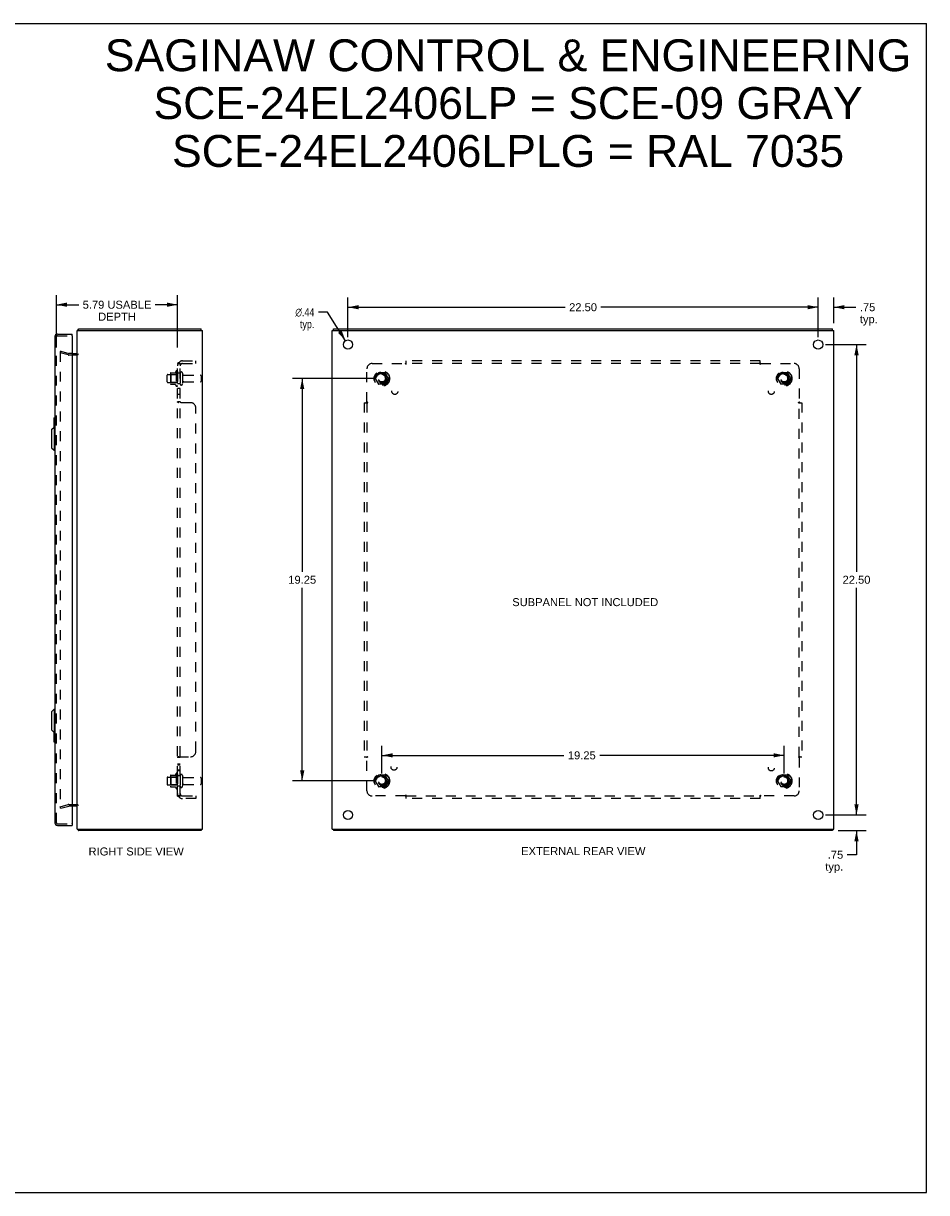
# Model space of a CAD drawing. Header units: inches. Extents: x 0 to 86.4, y 0 to 55.9.
# Tile 4 of 4: x 43.2 to 86.4, y 0 to 55.9. Entities that reach past the tile are written whole.
import ezdxf

# ---------------------------------------------------------------- set-up
doc = ezdxf.new("R2010")
doc.units = ezdxf.units.IN
doc.header["$LTSCALE"] = 4.754237
doc.header["$MEASUREMENT"] = 0
doc.linetypes.add('HIDDEN', pattern=[0.2, 0.1, -0.1])
doc.layers.get('0').update_dxf_attribs({"linetype": 'CONTINUOUS'})
for name, color, linetype in [('DEFAULT_2', 8, 'HIDDEN'), ('DIMENSIONS', 7, 'CONTINUOUS'), ('DOOR_ASSEMBLY', 7, 'CONTINUOUS'), ('SUBPANEL', 7, 'CONTINUOUS')]:
    doc.layers.add(name, color=color, linetype=linetype)
doc.styles.get("Standard").update_dxf_attribs({"font": 'arial.ttf'})
doc.styles.add('TEXTSTYLE_1', font='gdt', dxfattribs={"width": 0.8})
doc.dimstyles.new('DIMSTYLE_1', dxfattribs={"dimtxt": 0.381356, "dimasz": 0.508475, "dimexe": 0.09, "dimexo": 0.07, "dimgap": 0.0375, "dimtad": 0, "dimtih": 1, "dimtoh": 1, "dimzin": 4, "dimdsep": 46, "dimtxsty": 'Standard', "dimblk": '_FILLED', "dimblk1": '_FILLED', "dimblk2": '_FILLED', "dimcen": 0.09, "dimadec": 3, "dimazin": 1, "dimtfac": 1, "dimtdec": 3, "dimtofl": 0, "dimtmove": 0, "dimatfit": 3, "dimldrblk": '_FILLED', "dimfxl": 0, "dimtolj": 1, "dimtzin": 4, "dimarcsym": 0})
doc.dimstyles.new('DIMSTYLE_2', dxfattribs={"dimtxt": 0.381356, "dimasz": 0.508475, "dimexe": 0.09, "dimexo": 0.07, "dimgap": 0.09, "dimtad": 0, "dimtih": 1, "dimtoh": 1, "dimzin": 4, "dimdsep": 46, "dimtxsty": 'Standard', "dimblk": '_FILLED', "dimblk1": '_FILLED', "dimblk2": '_FILLED', "dimcen": 0.09, "dimadec": 3, "dimazin": 1, "dimtfac": 1, "dimtdec": 3, "dimtofl": 0, "dimtmove": 0, "dimatfit": 1, "dimldrblk": '_FILLED', "dimfxl": 0, "dimtolj": 1, "dimtzin": 4, "dimarcsym": 0})

# ---------------------------------------------------------------- blocks, each defined once
blk = doc.blocks.new('_FILLED')
at = {"color": 0, "linetype": 'ByBlock'}
blk.add_solid([(0, 0), (-1, 0.2), (-1, -0.2)], dxfattribs=at)
blk = doc.blocks.new('*D6')
at = {"layer": 'DIMENSIONS', "color": 2, "linetype": 'Continuous'}
for p, q in [((44.805, 40.424), (44.805, 42.932)), ((50.598, 40.424), (50.598, 42.932)), ((44.805, 42.475), (45.87, 42.475)), ((50.598, 42.475), (49.533, 42.475))]:
    blk.add_line(p, q, dxfattribs=at)
at = {"layer": 'DIMENSIONS', "color": 2, "linetype": 'Continuous', "xscale": 0.5084745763, "yscale": 0.5084745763, "zscale": 0.5084745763, "rotation": 180}
blk.add_blockref('_FILLED', (44.805, 42.475), dxfattribs=at)
at = {"layer": 'DIMENSIONS', "color": 2, "linetype": 'Continuous', "xscale": 0.5084745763, "yscale": 0.5084745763, "zscale": 0.5084745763}
blk.add_blockref('_FILLED', (50.598, 42.475), dxfattribs=at)
at = {"layer": 'DIMENSIONS', "color": 2, "linetype": 'Continuous', "insert": (47.701, 42.665), "char_height": 0.38136, "width": 3.28193, "attachment_point": 2, "line_spacing_factor": 0.9}
blk.add_mtext('5.79 USABLE\\PDEPTH', dxfattribs=at)
blk = doc.blocks.new('*D7')
at = {"layer": 'DIMENSIONS', "color": 2, "linetype": 'Continuous'}
for p, q in [((81.251, 40.924), (81.251, 42.812)), ((82.001, 41.599), (82.001, 42.812)), ((81.251, 42.354), (80.234, 42.354)), ((82.001, 42.354), (83.054, 42.354))]:
    blk.add_line(p, q, dxfattribs=at)
at = {"layer": 'DIMENSIONS', "color": 2, "linetype": 'Continuous', "xscale": 0.5084745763, "yscale": 0.5084745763, "zscale": 0.5084745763}
blk.add_blockref('_FILLED', (81.251, 42.354), dxfattribs=at)
at = {"layer": 'DIMENSIONS', "color": 2, "linetype": 'Continuous', "xscale": 0.5084745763, "yscale": 0.5084745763, "zscale": 0.5084745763, "rotation": 180}
blk.add_blockref('_FILLED', (82.001, 42.354), dxfattribs=at)
at = {"layer": 'DIMENSIONS', "color": 2, "linetype": 'Continuous', "insert": (83.245, 42.545), "char_height": 0.3814, "width": 0.8577, "attachment_point": 1, "line_spacing_factor": 0.9}
blk.add_mtext('.75\\Ptyp.', dxfattribs=at)
blk = doc.blocks.new('*D8')
at = {"layer": 'DIMENSIONS', "color": 2, "linetype": 'Continuous'}
for p, q in [((83.086, 18.068), (83.086, 19.085)), ((81.607, 18.068), (83.544, 18.068)), ((82.214, 17.318), (83.544, 17.318)), ((83.086, 17.318), (83.086, 16.163)), ((83.086, 16.163), (82.641, 16.163))]:
    blk.add_line(p, q, dxfattribs=at)
at = {"layer": 'DIMENSIONS', "color": 2, "linetype": 'Continuous', "xscale": 0.5084745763, "yscale": 0.5084745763, "zscale": 0.5084745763}
for p, rotation in [((83.086, 18.068), 270), ((83.086, 17.318), 90)]:
    blk.add_blockref('_FILLED', p, dxfattribs=dict(at, rotation=rotation))
at = {"layer": 'DIMENSIONS', "color": 2, "linetype": 'Continuous', "insert": (82.451, 16.354), "char_height": 0.3814, "width": 0.8577, "attachment_point": 3, "line_spacing_factor": 0.9}
blk.add_mtext('.75\\Ptyp.', dxfattribs=at)
blk = doc.blocks.new('*D9')
at = {"layer": 'DIMENSIONS', "color": 2, "linetype": 'Continuous'}
for p, q in [((58.751, 40.924), (58.751, 42.812)), ((81.251, 40.924), (81.251, 42.812)), ((58.751, 42.354), (69.144, 42.354)), ((81.251, 42.354), (70.858, 42.354))]:
    blk.add_line(p, q, dxfattribs=at)
at = {"layer": 'DIMENSIONS', "color": 2, "linetype": 'Continuous', "xscale": 0.5084745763, "yscale": 0.5084745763, "zscale": 0.5084745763, "rotation": 180}
blk.add_blockref('_FILLED', (58.751, 42.354), dxfattribs=at)
at = {"layer": 'DIMENSIONS', "color": 2, "linetype": 'Continuous', "xscale": 0.5084745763, "yscale": 0.5084745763, "zscale": 0.5084745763}
blk.add_blockref('_FILLED', (81.251, 42.354), dxfattribs=at)
at = {"layer": 'DIMENSIONS', "color": 2, "linetype": 'Continuous', "insert": (70.001, 42.545), "char_height": 0.3814, "width": 1.33262, "attachment_point": 2, "line_spacing_factor": 0.9}
blk.add_mtext('22.50', dxfattribs=at)
blk = doc.blocks.new('*D10')
at = {"layer": 'DIMENSIONS', "color": 2, "linetype": 'Continuous'}
for p, q in [((81.607, 40.568), (83.544, 40.568)), ((83.086, 40.568), (83.086, 29.7)), ((83.086, 18.068), (83.086, 28.937)), ((81.607, 18.068), (83.544, 18.068))]:
    blk.add_line(p, q, dxfattribs=at)
at = {"layer": 'DIMENSIONS', "color": 2, "linetype": 'Continuous', "xscale": 0.5084745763, "yscale": 0.5084745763, "zscale": 0.5084745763}
for p, rotation in [((83.086, 40.568), 90), ((83.086, 18.068), 270)]:
    blk.add_blockref('_FILLED', p, dxfattribs=dict(at, rotation=rotation))
at = {"layer": 'DIMENSIONS', "color": 2, "linetype": 'Continuous', "insert": (83.086, 29.509), "char_height": 0.3814, "width": 1.33262, "attachment_point": 2, "line_spacing_factor": 0.9}
blk.add_mtext('22.50', dxfattribs=at)
blk = doc.blocks.new('*D11')
at = {"layer": 'DIMENSIONS', "color": 2, "linetype": 'Continuous'}
for p, q in [((57.779, 42.115), (57.334, 42.115)), ((58.635, 40.754), (57.779, 42.115))]:
    blk.add_line(p, q, dxfattribs=at)
at = {"layer": 'DIMENSIONS', "color": 2, "linetype": 'Continuous', "xscale": 0.5084745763, "yscale": 0.5084745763, "zscale": 0.5084745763, "rotation": 302.1633462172}
blk.add_blockref('_FILLED', (58.635, 40.754), dxfattribs=at)
at = {"layer": 'DIMENSIONS', "color": 2, "linetype": 'Continuous', "insert": (57.143, 42.306), "char_height": 0.38136, "width": 1.2485, "attachment_point": 3, "line_spacing_factor": 0.9, "style": 'TEXTSTYLE_1'}
blk.add_mtext('{\\fgdt;n}\\fArial;.44\\Ptyp.', dxfattribs=at)
blk = doc.blocks.new('*D12')
at = {"layer": 'DIMENSIONS', "color": 2, "linetype": 'Continuous'}
for p, q in [((60.02, 38.943), (56.105, 38.943)), ((56.563, 38.943), (56.563, 29.7)), ((56.563, 19.693), (56.563, 28.937)), ((60.02, 19.693), (56.105, 19.693))]:
    blk.add_line(p, q, dxfattribs=at)
at = {"layer": 'DIMENSIONS', "color": 2, "linetype": 'Continuous', "xscale": 0.5084745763, "yscale": 0.5084745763, "zscale": 0.5084745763}
for p, rotation in [((56.563, 38.943), 90), ((56.563, 19.693), 270)]:
    blk.add_blockref('_FILLED', p, dxfattribs=dict(at, rotation=rotation))
at = {"layer": 'DIMENSIONS', "color": 2, "linetype": 'Continuous', "insert": (56.563, 29.509), "char_height": 0.3814, "width": 1.33262, "attachment_point": 2, "line_spacing_factor": 0.9}
blk.add_mtext('19.25', dxfattribs=at)
blk = doc.blocks.new('*D13')
at = {"layer": 'DIMENSIONS', "color": 2, "linetype": 'Continuous'}
for p, q in [((60.376, 20.049), (60.376, 21.375)), ((79.626, 20.049), (79.626, 21.375)), ((60.376, 20.917), (69.084, 20.917)), ((79.626, 20.917), (70.798, 20.917))]:
    blk.add_line(p, q, dxfattribs=at)
at = {"layer": 'DIMENSIONS', "color": 2, "linetype": 'Continuous', "xscale": 0.5084745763, "yscale": 0.5084745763, "zscale": 0.5084745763, "rotation": 180}
blk.add_blockref('_FILLED', (60.376, 20.917), dxfattribs=at)
at = {"layer": 'DIMENSIONS', "color": 2, "linetype": 'Continuous', "xscale": 0.5084745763, "yscale": 0.5084745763, "zscale": 0.5084745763}
blk.add_blockref('_FILLED', (79.626, 20.917), dxfattribs=at)
at = {"layer": 'DIMENSIONS', "color": 2, "linetype": 'Continuous', "insert": (69.941, 21.108), "char_height": 0.3814, "width": 1.33262, "attachment_point": 2, "line_spacing_factor": 0.9}
blk.add_mtext('19.25', dxfattribs=at)

msp = doc.modelspace()

# ---------------------------------------------------------------- linework, layer by layer
at = {"color": 7, "linetype": 'Continuous'}
for p, q in [((0, 55.932), (86.441, 55.932)), ((86.441, 0), (86.441, 55.932)), ((45.861, 41.243), (45.861, 41.318)), ((51.735, 41.243), (51.735, 41.318)), ((58.064, 41.243), (58.064, 41.318)), ((81.938, 41.243), (81.938, 41.318)), ((51.735, 17.393), (51.735, 17.318)), ((58.064, 17.393), (58.064, 17.318)), ((81.938, 17.393), (81.938, 17.318)), ((0, 0), (86.441, 0))]:
    msp.add_line(p, q, dxfattribs=at)
at = {"color": 3, "linetype": 'Continuous'}
for p, q in [((45.798, 17.393), (45.798, 41.243)), ((45.798, 41.243), (51.798, 41.243)), ((45.861, 41.318), (51.735, 41.318)), ((51.798, 17.393), (51.798, 41.243)), ((58.001, 17.393), (58.001, 41.243)), ((58.001, 41.243), (82.001, 41.243)), ((58.064, 41.318), (81.938, 41.318)), ((82.001, 17.393), (82.001, 41.243)), ((45.555, 40.143), (45.756, 40.143)), ((45.756, 18.493), (45.555, 18.493)), ((45.798, 17.393), (51.798, 17.393)), ((58.001, 17.393), (82.001, 17.393)), ((51.735, 17.318), (45.861, 17.318)), ((81.938, 17.318), (58.064, 17.318))]:
    msp.add_line(p, q, dxfattribs=at)
for points in [[(45.836, 41.288), (45.837, 41.289), (45.838, 41.291), (45.84, 41.292), (45.841, 41.294), (45.842, 41.296), (45.843, 41.298), (45.845, 41.3)], [(45.845, 41.3), (45.847, 41.305), (45.848, 41.307), (45.849, 41.309), (45.85, 41.31), (45.851, 41.312), (45.852, 41.313), (45.854, 41.315), (45.855, 41.316), (45.856, 41.317), (45.857, 41.318), (45.858, 41.318), (45.859, 41.318), (45.86, 41.318), (45.861, 41.318)], [(45.836, 17.349), (45.837, 17.348), (45.838, 17.346), (45.84, 17.345), (45.841, 17.343), (45.842, 17.341), (45.843, 17.339), (45.845, 17.337), (45.847, 17.332)], [(45.847, 17.332), (45.848, 17.33), (45.849, 17.328), (45.85, 17.327), (45.851, 17.325), (45.852, 17.324), (45.854, 17.322), (45.855, 17.321), (45.856, 17.32), (45.857, 17.319), (45.858, 17.319), (45.859, 17.319), (45.86, 17.319), (45.861, 17.318)]]:
    msp.add_lwpolyline(points, dxfattribs=at)
for centre in [(58.751, 40.568), (81.251, 40.568), (58.751, 18.068), (81.251, 18.068)]:
    msp.add_circle(centre, 0.219, dxfattribs=at)
for centre, radius, start, end in [((45.915, 41.201), 0.117, 132.5569, 158.9598), ((45.756, 40.185), 0.042, 270, 360), ((45.756, 18.451), 0.042, 0, 90), ((45.915, 17.435), 0.117, 201.0402, 227.4431)]:
    msp.add_arc(centre, radius, start, end, dxfattribs=at)
at = {"layer": 'DEFAULT_2', "color": 8, "linetype": 'HIDDEN'}
for p, q in [((45.005, 40.248), (44.985, 40.175)), ((44.985, 40.223), (44.985, 40.221)), ((44.985, 40.221), (44.985, 18.416)), ((45.371, 40.072), (44.985, 40.175)), ((45.005, 40.241), (45.004, 40.241)), ((45.005, 40.248), (45.391, 40.144)), ((45.555, 40.143), (45.397, 40.143)), ((45.756, 40.068), (45.397, 40.068)), ((50.262, 39.199), (50.262, 38.688)), ((50.272, 39.221), (50.5, 39.221)), ((50.528, 39.299), (50.528, 38.588)), ((50.598, 39.278), (50.598, 38.609)), ((50.723, 39.201), (50.723, 38.686)), ((50.833, 39.201), (50.833, 38.686)), ((60.213, 39.216), (60.059, 38.948)), ((60.531, 39.221), (60.222, 39.221)), ((60.694, 38.948), (60.539, 39.216)), ((79.463, 39.216), (79.309, 38.948)), ((79.781, 39.221), (79.472, 39.221)), ((79.944, 38.948), (79.789, 39.216)), ((50.098, 38.786), (50.098, 39.101)), ((50.128, 39.131), (50.723, 39.131)), ((50.128, 38.756), (50.723, 38.756)), ((50.282, 39.127), (50.262, 39.147)), ((50.282, 38.76), (50.262, 38.74)), ((50.272, 38.666), (50.5, 38.666)), ((50.282, 39.127), (50.282, 38.76)), ((50.578, 39.127), (50.282, 39.127)), ((50.578, 38.76), (50.282, 38.76)), ((50.578, 39.127), (50.598, 39.147)), ((50.578, 39.127), (50.578, 38.76)), ((50.578, 38.76), (50.598, 38.74)), ((50.895, 39.108), (51.693, 39.108)), ((50.895, 38.778), (51.693, 38.778)), ((51.723, 39.078), (51.723, 38.808)), ((60.059, 38.938), (60.213, 38.671)), ((60.531, 38.666), (60.222, 38.666)), ((60.539, 38.671), (60.694, 38.938)), ((79.309, 38.938), (79.463, 38.671)), ((79.781, 38.666), (79.472, 38.666)), ((79.789, 38.671), (79.944, 38.938)), ((50.098, 19.851), (50.098, 19.536)), ((50.128, 19.881), (50.723, 19.881)), ((50.262, 19.949), (50.262, 19.438)), ((50.282, 19.877), (50.262, 19.897)), ((50.272, 19.971), (50.5, 19.971)), ((50.578, 19.877), (50.282, 19.877)), ((50.282, 19.877), (50.282, 19.51)), ((50.528, 20.049), (50.528, 19.338)), ((50.578, 19.877), (50.598, 19.897)), ((50.578, 19.877), (50.578, 19.51)), ((50.598, 20.028), (50.598, 19.359)), ((50.723, 19.951), (50.723, 19.436)), ((50.833, 19.951), (50.833, 19.436)), ((50.895, 19.858), (51.693, 19.858)), ((51.723, 19.828), (51.723, 19.558)), ((60.213, 19.966), (60.059, 19.698)), ((60.059, 19.688), (60.213, 19.421)), ((60.531, 19.971), (60.222, 19.971)), ((60.694, 19.698), (60.539, 19.966)), ((60.539, 19.421), (60.694, 19.688)), ((79.463, 19.966), (79.309, 19.698)), ((79.309, 19.688), (79.463, 19.421)), ((79.781, 19.971), (79.472, 19.971)), ((79.944, 19.698), (79.789, 19.966)), ((79.789, 19.421), (79.944, 19.688)), ((50.128, 19.506), (50.723, 19.506)), ((50.282, 19.51), (50.262, 19.49)), ((50.272, 19.416), (50.5, 19.416)), ((50.578, 19.51), (50.282, 19.51)), ((50.578, 19.51), (50.598, 19.49)), ((50.895, 19.528), (51.693, 19.528)), ((60.531, 19.416), (60.222, 19.416)), ((79.781, 19.416), (79.472, 19.416)), ((44.985, 18.462), (45.371, 18.565)), ((45.005, 18.389), (44.985, 18.462)), ((45.005, 18.389), (45.391, 18.493)), ((45.397, 18.568), (45.756, 18.568)), ((45.555, 18.493), (45.397, 18.493))]:
    msp.add_line(p, q, dxfattribs=at)
for points in [[(45.004, 40.241), (45.002, 40.241), (45.001, 40.24), (44.999, 40.24), (44.997, 40.239), (44.996, 40.239), (44.994, 40.238), (44.993, 40.237), (44.991, 40.235), (44.99, 40.234), (44.989, 40.233), (44.988, 40.231), (44.987, 40.23), (44.987, 40.228), (44.986, 40.226), (44.986, 40.224), (44.985, 40.223)], [(45.009, 40.24), (45.008, 40.241), (45.006, 40.241), (45.005, 40.241)], [(44.985, 18.416), (44.985, 18.414), (44.986, 18.413), (44.986, 18.411), (44.987, 18.409), (44.987, 18.407), (44.988, 18.406)], [(45.005, 18.396), (45.004, 18.396), (45.002, 18.396), (45.001, 18.397), (44.999, 18.397), (44.997, 18.398), (44.996, 18.398), (44.994, 18.399), (44.993, 18.4), (44.991, 18.402), (44.99, 18.403), (44.989, 18.404), (44.988, 18.406)], [(45.009, 18.397), (45.008, 18.396), (45.006, 18.396), (45.005, 18.396)]]:
    msp.add_lwpolyline(points, dxfattribs=at)
for centre, radius in [((60.376, 38.943), 0.372), ((60.376, 38.943), 0.356), ((60.376, 38.943), 0.312), ((79.626, 38.943), 0.372), ((79.626, 38.943), 0.356), ((79.626, 38.943), 0.312), ((60.376, 38.943), 0.204), ((60.376, 38.943), 0.188), ((60.376, 38.943), 0.183), ((60.376, 38.943), 0.165), ((79.626, 38.943), 0.204), ((79.626, 38.943), 0.188), ((79.626, 38.943), 0.183), ((79.626, 38.943), 0.165), ((60.376, 19.693), 0.372), ((60.376, 19.693), 0.356), ((60.376, 19.693), 0.312), ((60.376, 19.693), 0.204), ((60.376, 19.693), 0.188), ((60.376, 19.693), 0.183), ((60.376, 19.693), 0.165), ((79.626, 19.693), 0.372), ((79.626, 19.693), 0.356), ((79.626, 19.693), 0.312), ((79.626, 19.693), 0.204), ((79.626, 19.693), 0.188), ((79.626, 19.693), 0.183), ((79.626, 19.693), 0.165)]:
    msp.add_circle(centre, radius, dxfattribs=at)
for centre, radius, start, end in [((45.397, 40.168), 0.1, 255, 270), ((45.397, 40.168), 0.025, 255, 270), ((45.756, 40.185), 0.117, 270, 326.9002), ((50.272, 39.211), 0.01, 90, 174.8062), ((50.403, 39.199), 0.141, 174.7919, 180), ((50.481, 39.231), 0.01, 270, 336.0321), ((51.128, 38.943), 0.698, 149.3369, 156.0321), ((50.56, 39.278), 0.0384, 0, 145.5503), ((50.778, 39.201), 0.055, 0, 180), ((50.895, 39.171), 0.0625, 180, 270), ((60.222, 39.211), 0.01, 90.0124, 149.9892), ((60.531, 39.211), 0.01, 30.012, 89.9887), ((79.472, 39.211), 0.01, 90.0124, 149.9892), ((79.781, 39.211), 0.01, 30.012, 89.9887), ((50.128, 39.101), 0.03, 90, 180), ((50.128, 38.786), 0.03, 180, 270), ((50.403, 38.688), 0.141, 180, 185.2081), ((50.272, 38.676), 0.01, 185.1938, 270), ((50.481, 38.656), 0.01, 23.9679, 90), ((51.128, 38.943), 0.698, 203.9679, 210.6631), ((50.56, 38.609), 0.0384, 214.4497, 360), ((50.778, 38.686), 0.055, 180, 360), ((50.895, 38.716), 0.0625, 90, 180), ((51.693, 39.078), 0.03, 0, 90), ((51.693, 38.808), 0.03, 270, 360), ((60.067, 38.943), 0.01, 150.0127, 209.9883), ((60.222, 38.676), 0.01, 210.012, 269.9887), ((60.531, 38.676), 0.01, 270.0124, 329.9892), ((60.685, 38.943), 0.01, 330.0127, 29.9883), ((79.317, 38.943), 0.01, 150.0127, 209.9883), ((79.472, 38.676), 0.01, 210.012, 269.9887), ((79.781, 38.676), 0.01, 270.0124, 329.9892), ((79.935, 38.943), 0.01, 330.0127, 29.9883), ((50.128, 19.851), 0.03, 90, 180), ((50.272, 19.961), 0.01, 90, 174.8062), ((50.403, 19.949), 0.141, 174.7919, 180), ((50.481, 19.981), 0.01, 270, 336.0321), ((51.128, 19.693), 0.698, 149.3369, 156.0321), ((50.56, 20.028), 0.0384, 0, 145.5503), ((50.778, 19.951), 0.055, 0, 180), ((50.895, 19.921), 0.0625, 180, 270), ((51.693, 19.828), 0.03, 0, 90), ((60.067, 19.693), 0.01, 150.0127, 209.9883), ((60.222, 19.961), 0.01, 90.0124, 149.9892), ((60.531, 19.961), 0.01, 30.012, 89.9887), ((60.685, 19.693), 0.01, 330.0127, 29.9883), ((79.317, 19.693), 0.01, 150.0127, 209.9883), ((79.472, 19.961), 0.01, 90.0124, 149.9892), ((79.781, 19.961), 0.01, 30.012, 89.9887), ((79.935, 19.693), 0.01, 330.0127, 29.9883), ((50.128, 19.536), 0.03, 180, 270), ((50.403, 19.438), 0.141, 180, 185.2081), ((50.272, 19.426), 0.01, 185.1938, 270), ((50.481, 19.406), 0.01, 23.9679, 90), ((51.128, 19.693), 0.698, 203.9679, 210.6631), ((50.56, 19.359), 0.0384, 214.4497, 360), ((50.778, 19.436), 0.055, 180, 360), ((50.895, 19.466), 0.0625, 90, 180), ((51.693, 19.558), 0.03, 270, 360), ((60.222, 19.426), 0.01, 210.012, 269.9887), ((60.531, 19.426), 0.01, 270.0124, 329.9892), ((79.472, 19.426), 0.01, 210.012, 269.9887), ((79.781, 19.426), 0.01, 270.0124, 329.9892), ((45.397, 18.468), 0.1, 90, 105), ((45.397, 18.468), 0.025, 90, 105), ((45.756, 18.451), 0.117, 33.0998, 90)]:
    msp.add_arc(centre, radius, start, end, dxfattribs=at)
at = {"layer": 'DOOR_ASSEMBLY', "color": 3, "linetype": 'Continuous'}
for p, q in [((44.73, 40.951), (44.73, 17.685)), ((44.847, 41.068), (45.555, 41.068)), ((45.555, 40.978), (45.555, 17.658)), ((44.847, 17.568), (45.555, 17.568))]:
    msp.add_line(p, q, dxfattribs=at)
at = {"layer": 'DOOR_ASSEMBLY', "color": 8, "linetype": 'HIDDEN'}
for p, q in [((44.805, 17.685), (44.805, 40.951)), ((44.847, 40.993), (45.54, 40.993)), ((44.847, 17.643), (45.54, 17.643))]:
    msp.add_line(p, q, dxfattribs=at)
at = {"layer": 'DOOR_ASSEMBLY', "color": 7, "linetype": 'Continuous'}
for p, q in [((45.555, 40.993), (45.54, 40.993)), ((45.555, 40.993), (45.555, 41.068)), ((44.67, 37.053), (44.67, 36.599)), ((44.685, 37.068), (44.73, 37.068)), ((44.717, 36.968), (44.717, 36.62)), ((44.572, 36.502), (44.691, 36.62)), ((44.572, 36.502), (44.572, 35.635)), ((44.691, 36.62), (44.691, 35.517)), ((44.691, 36.62), (44.73, 36.62)), ((44.572, 35.635), (44.691, 35.517)), ((44.691, 35.517), (44.73, 35.517)), ((44.572, 23.002), (44.691, 23.12)), ((44.572, 23.002), (44.572, 22.135)), ((44.691, 23.12), (44.73, 23.12)), ((44.691, 23.12), (44.691, 22.017)), ((44.572, 22.135), (44.691, 22.017)), ((44.67, 22.038), (44.67, 21.583)), ((44.691, 22.017), (44.73, 22.017)), ((44.717, 22.017), (44.717, 21.668)), ((44.685, 21.568), (44.73, 21.568)), ((45.54, 17.643), (45.555, 17.643)), ((45.555, 17.643), (45.555, 17.568))]:
    msp.add_line(p, q, dxfattribs=at)
for points in [[(44.715, 37.005), (44.715, 36.999), (44.716, 36.993), (44.716, 36.987), (44.716, 36.981), (44.717, 36.975), (44.717, 36.968)], [(44.717, 21.668), (44.717, 21.662), (44.716, 21.656), (44.716, 21.65), (44.716, 21.644), (44.715, 21.638), (44.715, 21.632)]]:
    msp.add_lwpolyline(points, dxfattribs=at)
at = {"layer": 'DOOR_ASSEMBLY', "color": 3, "linetype": 'Continuous'}
for centre, radius, start, end in [((44.847, 40.951), 0.117, 90, 180), ((45.54, 40.978), 0.015, 0, 90), ((44.847, 17.685), 0.117, 180, 270), ((45.54, 17.658), 0.015, 270, 360)]:
    msp.add_arc(centre, radius, start, end, dxfattribs=at)
at = {"layer": 'DOOR_ASSEMBLY', "color": 8, "linetype": 'HIDDEN'}
for centre, start, end in [((44.847, 40.951), 90, 180), ((44.847, 17.685), 180, 270)]:
    msp.add_arc(centre, 0.042, start, end, dxfattribs=at)
at = {"layer": 'DOOR_ASSEMBLY', "color": 7, "linetype": 'Continuous'}
for centre, start, end in [((44.685, 37.053), 90, 180), ((44.715, 37.053), 0, 90), ((44.685, 21.583), 180, 270), ((44.715, 21.583), 270, 360)]:
    msp.add_arc(centre, 0.015, start, end, dxfattribs=at)
at = {"layer": 'SUBPANEL', "color": 8, "linetype": 'HIDDEN'}
for p, q in [((50.835, 39.787), (51.473, 39.787)), ((51.473, 39.662), (51.473, 39.787)), ((61.533, 39.621), (61.533, 39.787)), ((78.47, 39.787), (61.533, 39.787)), ((78.47, 39.621), (78.47, 39.787)), ((50.598, 18.975), (50.598, 39.662)), ((50.723, 39.662), (50.598, 39.662)), ((50.723, 39.193), (50.598, 39.193)), ((50.652, 39.701), (50.748, 39.621)), ((50.675, 39.66), (50.677, 39.66)), ((50.677, 39.66), (50.678, 39.659)), ((50.678, 39.659), (50.679, 39.659)), ((50.679, 39.659), (50.681, 39.659)), ((50.681, 39.659), (50.682, 39.658)), ((50.682, 39.658), (50.684, 39.658)), ((50.684, 39.658), (50.685, 39.657)), ((50.685, 39.657), (50.687, 39.657)), ((50.687, 39.657), (50.688, 39.656)), ((50.688, 39.656), (50.69, 39.656)), ((50.69, 39.656), (50.691, 39.655)), ((50.691, 39.655), (50.693, 39.655)), ((50.693, 39.655), (50.695, 39.654)), ((50.71, 39.648), (50.711, 39.648)), ((50.723, 18.975), (50.723, 39.662)), ((50.723, 39.642), (50.723, 39.642)), ((50.727, 39.639), (50.727, 39.639)), ((50.835, 39.662), (51.473, 39.662)), ((59.658, 37.823), (59.658, 39.412)), ((59.908, 39.662), (61.497, 39.662)), ((61.51, 39.643), (61.506, 39.649)), ((78.47, 39.662), (61.533, 39.662)), ((78.503, 39.665), (78.505, 39.662)), ((78.505, 39.662), (80.095, 39.662)), ((80.345, 39.412), (80.345, 37.823)), ((50.723, 38.693), (50.598, 38.693)), ((50.723, 38.465), (50.598, 38.465)), ((50.723, 38.184), (50.598, 38.184)), ((50.598, 37.822), (50.598, 37.823)), ((50.723, 37.823), (50.598, 37.823)), ((51.223, 37.787), (50.652, 37.787)), ((50.727, 37.815), (50.726, 37.816)), ((51.473, 21.1), (51.473, 37.537)), ((59.533, 37.787), (59.533, 20.85)), ((59.533, 37.787), (59.698, 37.787)), ((59.655, 37.82), (59.658, 37.823)), ((59.658, 37.787), (59.658, 20.85)), ((80.304, 37.787), (80.47, 37.787)), ((80.326, 37.81), (80.332, 37.813)), ((80.345, 20.85), (80.345, 37.787)), ((80.47, 37.787), (80.47, 20.85)), ((50.723, 20.814), (50.598, 20.814)), ((50.652, 20.85), (51.223, 20.85)), ((50.723, 20.815), (50.723, 20.814)), ((50.728, 20.824), (50.727, 20.822)), ((50.731, 20.826), (50.73, 20.825)), ((50.749, 20.844), (50.749, 20.843)), ((59.533, 20.85), (59.698, 20.85)), ((59.658, 19.225), (59.658, 20.814)), ((59.676, 20.827), (59.671, 20.824)), ((80.304, 20.85), (80.47, 20.85)), ((80.347, 20.817), (80.345, 20.814)), ((80.345, 20.814), (80.345, 19.225)), ((50.723, 20.489), (50.598, 20.489)), ((50.723, 20.453), (50.598, 20.453)), ((50.723, 20.208), (50.598, 20.208)), ((50.723, 20.172), (50.598, 20.172)), ((50.723, 19.943), (50.598, 19.943)), ((50.723, 19.443), (50.598, 19.443)), ((50.723, 18.975), (50.598, 18.975)), ((50.652, 18.936), (50.748, 19.016)), ((50.666, 18.975), (50.667, 18.975)), ((50.741, 19.002), (50.736, 18.997)), ((50.835, 18.975), (51.473, 18.975)), ((51.473, 18.85), (50.835, 18.85)), ((51.473, 18.975), (51.473, 18.85)), ((61.497, 18.975), (59.908, 18.975)), ((61.499, 18.972), (61.497, 18.975)), ((61.533, 18.85), (61.533, 19.016)), ((61.533, 18.975), (78.47, 18.975)), ((78.47, 18.85), (61.533, 18.85)), ((78.47, 18.85), (78.47, 19.016)), ((78.493, 18.994), (78.496, 18.988)), ((80.095, 18.975), (78.505, 18.975))]:
    msp.add_line(p, q, dxfattribs=at)
for points in [[(50.652, 39.701), (50.65, 39.699), (50.648, 39.697), (50.646, 39.696), (50.644, 39.694), (50.641, 39.692), (50.639, 39.691), (50.636, 39.689), (50.633, 39.688), (50.629, 39.686), (50.626, 39.685), (50.623, 39.684), (50.62, 39.682), (50.617, 39.681), (50.614, 39.68), (50.612, 39.678), (50.609, 39.677), (50.607, 39.675), (50.605, 39.674), (50.603, 39.672), (50.601, 39.671), (50.6, 39.669), (50.599, 39.667), (50.598, 39.666), (50.598, 39.665), (50.598, 39.663), (50.598, 39.662)], [(50.666, 39.662), (50.666, 39.662), (50.665, 39.662), (50.665, 39.662), (50.665, 39.662), (50.664, 39.662), (50.664, 39.662), (50.664, 39.662), (50.663, 39.662), (50.663, 39.662)], [(50.663, 39.662), (50.663, 39.662), (50.663, 39.662), (50.663, 39.662), (50.663, 39.662), (50.664, 39.662), (50.664, 39.662), (50.664, 39.662), (50.664, 39.662), (50.665, 39.662), (50.665, 39.662), (50.666, 39.662), (50.666, 39.662), (50.667, 39.662), (50.667, 39.662), (50.668, 39.662), (50.668, 39.662), (50.669, 39.661), (50.67, 39.661), (50.67, 39.661), (50.671, 39.661), (50.671, 39.661), (50.672, 39.661), (50.673, 39.661), (50.673, 39.661), (50.674, 39.66), (50.675, 39.66), (50.675, 39.66)], [(50.695, 39.654), (50.696, 39.654), (50.697, 39.653), (50.698, 39.653), (50.699, 39.653), (50.7, 39.652), (50.701, 39.652), (50.702, 39.652), (50.703, 39.651), (50.703, 39.651), (50.704, 39.651), (50.705, 39.65), (50.706, 39.65), (50.707, 39.65), (50.708, 39.649), (50.708, 39.649), (50.709, 39.649), (50.71, 39.648)], [(50.711, 39.648), (50.713, 39.647), (50.714, 39.647), (50.714, 39.646), (50.715, 39.646), (50.716, 39.646), (50.716, 39.645), (50.717, 39.645), (50.718, 39.645), (50.718, 39.644), (50.719, 39.644), (50.719, 39.644), (50.72, 39.643), (50.721, 39.643), (50.721, 39.643), (50.722, 39.642), (50.722, 39.642), (50.723, 39.642), (50.723, 39.642), (50.724, 39.641), (50.724, 39.641), (50.725, 39.641), (50.725, 39.64), (50.725, 39.64), (50.726, 39.64), (50.726, 39.64), (50.726, 39.64), (50.727, 39.639), (50.727, 39.639), (50.727, 39.639)], [(50.738, 39.638), (50.736, 39.64), (50.735, 39.642), (50.733, 39.643), (50.731, 39.645), (50.73, 39.647), (50.728, 39.649), (50.727, 39.651), (50.726, 39.653), (50.725, 39.655), (50.724, 39.657), (50.724, 39.658), (50.723, 39.66), (50.723, 39.661), (50.723, 39.662)], [(50.727, 39.639), (50.727, 39.639), (50.727, 39.639), (50.727, 39.639), (50.726, 39.64), (50.726, 39.64), (50.726, 39.64), (50.726, 39.64), (50.725, 39.641), (50.725, 39.641), (50.725, 39.641), (50.724, 39.641), (50.724, 39.642), (50.723, 39.642)], [(50.748, 39.621), (50.749, 39.622), (50.749, 39.622), (50.749, 39.623), (50.749, 39.624), (50.749, 39.624), (50.748, 39.625), (50.748, 39.626), (50.747, 39.627), (50.747, 39.628), (50.746, 39.629), (50.745, 39.631), (50.743, 39.632), (50.742, 39.633), (50.741, 39.635), (50.738, 39.638)], [(61.508, 39.674), (61.507, 39.672), (61.505, 39.671), (61.504, 39.669), (61.502, 39.667), (61.501, 39.666), (61.499, 39.665), (61.497, 39.662)], [(61.506, 39.649), (61.505, 39.651), (61.504, 39.653), (61.503, 39.655), (61.502, 39.657), (61.5, 39.658), (61.499, 39.66), (61.498, 39.661), (61.497, 39.662)], [(61.516, 39.681), (61.512, 39.677), (61.508, 39.674)], [(61.533, 39.621), (61.531, 39.622), (61.53, 39.622), (61.529, 39.623), (61.527, 39.624), (61.526, 39.624), (61.525, 39.625), (61.524, 39.626), (61.522, 39.627), (61.521, 39.628), (61.52, 39.629), (61.519, 39.631), (61.518, 39.632), (61.516, 39.633), (61.515, 39.635), (61.514, 39.636), (61.513, 39.638), (61.512, 39.64), (61.511, 39.642), (61.51, 39.643)], [(61.533, 39.701), (61.531, 39.699), (61.53, 39.697), (61.529, 39.696), (61.527, 39.694), (61.526, 39.692), (61.525, 39.691), (61.524, 39.689), (61.522, 39.688), (61.521, 39.686), (61.52, 39.685), (61.518, 39.684), (61.517, 39.682), (61.516, 39.681)], [(78.47, 39.701), (78.471, 39.699), (78.473, 39.697), (78.474, 39.696), (78.475, 39.694), (78.477, 39.692), (78.478, 39.691), (78.479, 39.689), (78.481, 39.688), (78.482, 39.686), (78.483, 39.685), (78.484, 39.684), (78.486, 39.682), (78.487, 39.681), (78.493, 39.675)], [(78.47, 39.621), (78.471, 39.622), (78.473, 39.622), (78.474, 39.623), (78.475, 39.624), (78.477, 39.624), (78.478, 39.625), (78.479, 39.626), (78.48, 39.627), (78.481, 39.628), (78.483, 39.629), (78.484, 39.631), (78.485, 39.632), (78.486, 39.633), (78.487, 39.635), (78.488, 39.636), (78.49, 39.638), (78.491, 39.64), (78.492, 39.642), (78.493, 39.643), (78.495, 39.647)], [(78.493, 39.675), (78.494, 39.674), (78.496, 39.672), (78.498, 39.671), (78.499, 39.669), (78.501, 39.667), (78.502, 39.666), (78.503, 39.665)], [(78.495, 39.647), (78.496, 39.649), (78.497, 39.651), (78.499, 39.653), (78.5, 39.655), (78.501, 39.657), (78.502, 39.658), (78.503, 39.66), (78.504, 39.661), (78.505, 39.662)], [(50.612, 37.807), (50.609, 37.808), (50.607, 37.81), (50.605, 37.812), (50.603, 37.813), (50.601, 37.815), (50.6, 37.816), (50.599, 37.818), (50.598, 37.819), (50.598, 37.82), (50.598, 37.822), (50.598, 37.823)], [(50.617, 37.804), (50.614, 37.806), (50.612, 37.807), (50.609, 37.808)], [(50.626, 37.8), (50.623, 37.802), (50.62, 37.803), (50.617, 37.804)], [(50.652, 37.787), (50.65, 37.788), (50.648, 37.79), (50.646, 37.791), (50.644, 37.792), (50.641, 37.794), (50.639, 37.795), (50.636, 37.796), (50.633, 37.798), (50.626, 37.8)], [(50.652, 37.787), (50.65, 37.788), (50.648, 37.79), (50.646, 37.791), (50.644, 37.792), (50.641, 37.794), (50.639, 37.795)], [(50.723, 37.82), (50.723, 37.822), (50.723, 37.823)], [(50.731, 37.811), (50.73, 37.812), (50.728, 37.813), (50.727, 37.815), (50.726, 37.816), (50.725, 37.817), (50.724, 37.818), (50.724, 37.819), (50.723, 37.82), (50.723, 37.822), (50.723, 37.823)], [(50.725, 37.817), (50.724, 37.818), (50.724, 37.819)], [(50.736, 37.808), (50.733, 37.81), (50.731, 37.811), (50.73, 37.812), (50.728, 37.813)], [(50.745, 37.801), (50.743, 37.802), (50.742, 37.803), (50.741, 37.804), (50.739, 37.806), (50.738, 37.807), (50.736, 37.808)], [(50.748, 37.787), (50.749, 37.789), (50.749, 37.79), (50.749, 37.791), (50.749, 37.793), (50.749, 37.794), (50.748, 37.795), (50.748, 37.796), (50.747, 37.797), (50.747, 37.799), (50.746, 37.8), (50.745, 37.801), (50.743, 37.802), (50.742, 37.803), (50.741, 37.804), (50.739, 37.806), (50.738, 37.807)], [(50.747, 37.797), (50.747, 37.799), (50.746, 37.8)], [(50.748, 37.787), (50.749, 37.789), (50.749, 37.79), (50.749, 37.791), (50.749, 37.793)], [(59.619, 37.787), (59.621, 37.788), (59.623, 37.79), (59.624, 37.791), (59.626, 37.792), (59.627, 37.794), (59.629, 37.795), (59.631, 37.796), (59.632, 37.798), (59.634, 37.799), (59.635, 37.8), (59.636, 37.802), (59.638, 37.803), (59.639, 37.804), (59.644, 37.81)], [(59.644, 37.81), (59.646, 37.812), (59.648, 37.813), (59.649, 37.815), (59.651, 37.816), (59.652, 37.818), (59.654, 37.819), (59.655, 37.82)], [(59.673, 37.812), (59.671, 37.813), (59.669, 37.815), (59.667, 37.816), (59.665, 37.817), (59.663, 37.818), (59.662, 37.819), (59.66, 37.82), (59.659, 37.822), (59.658, 37.823)], [(59.698, 37.787), (59.698, 37.789), (59.697, 37.79), (59.697, 37.791), (59.696, 37.793), (59.695, 37.794), (59.695, 37.795), (59.694, 37.796), (59.693, 37.797), (59.692, 37.799), (59.69, 37.8), (59.689, 37.801), (59.688, 37.802), (59.686, 37.803), (59.685, 37.804), (59.683, 37.806), (59.682, 37.807), (59.68, 37.808), (59.678, 37.809), (59.676, 37.81), (59.673, 37.812)], [(80.304, 37.787), (80.305, 37.789), (80.305, 37.79), (80.306, 37.791), (80.307, 37.793), (80.307, 37.794), (80.308, 37.795), (80.309, 37.796), (80.31, 37.797), (80.311, 37.799), (80.312, 37.8), (80.314, 37.801), (80.315, 37.802), (80.316, 37.803), (80.318, 37.804), (80.319, 37.806), (80.321, 37.807), (80.323, 37.808), (80.324, 37.809), (80.326, 37.81)], [(80.332, 37.813), (80.334, 37.815), (80.336, 37.816), (80.338, 37.817), (80.339, 37.818), (80.341, 37.819), (80.343, 37.82), (80.344, 37.822), (80.345, 37.823)], [(80.357, 37.812), (80.355, 37.813), (80.353, 37.815), (80.352, 37.816), (80.35, 37.818), (80.349, 37.819), (80.347, 37.82), (80.345, 37.823)], [(80.364, 37.804), (80.36, 37.808), (80.357, 37.812)], [(80.384, 37.787), (80.382, 37.788), (80.38, 37.79), (80.379, 37.791), (80.377, 37.792), (80.375, 37.794), (80.374, 37.795), (80.372, 37.796), (80.371, 37.798), (80.369, 37.799), (80.368, 37.8), (80.366, 37.802), (80.365, 37.803), (80.364, 37.804)], [(50.617, 20.833), (50.614, 20.831), (50.612, 20.83), (50.609, 20.829), (50.607, 20.827), (50.605, 20.825), (50.603, 20.824), (50.601, 20.822), (50.6, 20.821), (50.599, 20.819), (50.598, 20.818), (50.598, 20.817), (50.598, 20.815), (50.598, 20.814)], [(50.598, 20.817), (50.598, 20.815), (50.598, 20.814)], [(50.612, 20.83), (50.609, 20.829), (50.607, 20.827), (50.605, 20.825), (50.603, 20.824)], [(50.633, 20.839), (50.626, 20.837), (50.623, 20.835), (50.62, 20.834), (50.617, 20.833)], [(50.652, 20.85), (50.65, 20.848), (50.648, 20.847), (50.646, 20.846), (50.644, 20.845), (50.641, 20.843), (50.639, 20.842), (50.636, 20.841), (50.633, 20.839)], [(50.652, 20.85), (50.65, 20.848), (50.648, 20.847), (50.646, 20.846), (50.644, 20.845), (50.641, 20.843), (50.639, 20.842)], [(50.733, 20.827), (50.731, 20.826), (50.73, 20.825), (50.728, 20.824), (50.727, 20.822), (50.726, 20.821), (50.725, 20.82), (50.724, 20.819), (50.724, 20.818), (50.723, 20.817), (50.723, 20.815), (50.723, 20.814)], [(50.726, 20.821), (50.725, 20.82), (50.724, 20.819)], [(50.748, 20.85), (50.749, 20.848), (50.749, 20.847), (50.749, 20.846), (50.749, 20.844), (50.749, 20.843), (50.748, 20.842), (50.748, 20.841), (50.747, 20.84), (50.747, 20.838), (50.746, 20.837), (50.745, 20.836), (50.743, 20.835), (50.742, 20.834), (50.741, 20.833), (50.739, 20.831), (50.738, 20.83), (50.736, 20.829), (50.733, 20.827)], [(50.743, 20.835), (50.742, 20.834), (50.741, 20.833), (50.739, 20.831), (50.738, 20.83)], [(50.748, 20.85), (50.749, 20.848), (50.749, 20.847)], [(59.619, 20.85), (59.621, 20.848), (59.623, 20.847), (59.624, 20.846), (59.626, 20.845), (59.627, 20.843), (59.629, 20.842), (59.631, 20.841), (59.632, 20.839), (59.634, 20.838), (59.635, 20.837), (59.636, 20.835), (59.638, 20.834), (59.639, 20.833)], [(59.639, 20.833), (59.643, 20.829), (59.646, 20.825)], [(59.646, 20.825), (59.648, 20.824), (59.649, 20.822), (59.651, 20.821), (59.652, 20.819), (59.654, 20.818), (59.655, 20.817), (59.658, 20.814)], [(59.671, 20.824), (59.669, 20.822), (59.667, 20.821), (59.665, 20.82), (59.663, 20.819), (59.662, 20.818), (59.66, 20.817), (59.659, 20.815), (59.658, 20.814)], [(59.698, 20.85), (59.698, 20.848), (59.697, 20.847), (59.697, 20.846), (59.696, 20.844), (59.695, 20.843), (59.695, 20.842), (59.694, 20.841), (59.693, 20.84), (59.692, 20.838), (59.69, 20.837), (59.689, 20.836), (59.688, 20.835), (59.686, 20.834), (59.685, 20.833), (59.683, 20.831), (59.682, 20.83), (59.68, 20.829), (59.678, 20.828), (59.676, 20.827)], [(80.304, 20.85), (80.305, 20.848), (80.305, 20.847), (80.306, 20.846), (80.307, 20.844), (80.307, 20.843), (80.308, 20.842), (80.309, 20.841), (80.31, 20.84), (80.311, 20.838), (80.312, 20.837), (80.314, 20.836), (80.315, 20.835), (80.316, 20.834), (80.318, 20.833), (80.319, 20.831), (80.321, 20.83), (80.323, 20.829), (80.324, 20.828), (80.326, 20.827), (80.33, 20.825)], [(80.33, 20.825), (80.332, 20.824), (80.334, 20.822), (80.336, 20.821), (80.338, 20.82), (80.339, 20.819), (80.341, 20.818), (80.343, 20.817), (80.344, 20.815), (80.345, 20.814)], [(80.358, 20.827), (80.357, 20.825), (80.355, 20.824), (80.353, 20.822), (80.352, 20.821), (80.35, 20.819), (80.349, 20.818), (80.347, 20.817)], [(80.384, 20.85), (80.382, 20.848), (80.38, 20.847), (80.379, 20.846), (80.377, 20.845), (80.375, 20.843), (80.374, 20.842), (80.372, 20.841), (80.371, 20.839), (80.369, 20.838), (80.368, 20.837), (80.366, 20.835), (80.365, 20.834), (80.364, 20.833), (80.358, 20.827)], [(50.652, 18.936), (50.65, 18.938), (50.648, 18.94), (50.646, 18.941), (50.644, 18.943), (50.641, 18.945), (50.639, 18.946), (50.636, 18.948), (50.633, 18.949), (50.629, 18.951), (50.626, 18.952), (50.623, 18.953), (50.62, 18.955), (50.617, 18.956), (50.614, 18.957), (50.612, 18.959), (50.609, 18.96), (50.607, 18.962), (50.605, 18.963), (50.603, 18.965), (50.601, 18.966), (50.6, 18.968), (50.599, 18.97), (50.598, 18.971), (50.598, 18.972), (50.598, 18.974), (50.598, 18.975)], [(50.727, 18.998), (50.727, 18.998), (50.727, 18.998), (50.727, 18.998), (50.727, 18.998), (50.727, 18.998), (50.726, 18.997), (50.726, 18.997), (50.726, 18.997), (50.725, 18.997), (50.725, 18.996), (50.724, 18.996), (50.724, 18.996), (50.723, 18.996), (50.723, 18.995), (50.722, 18.995), (50.722, 18.995), (50.721, 18.994), (50.72, 18.994), (50.72, 18.994), (50.719, 18.993), (50.719, 18.993), (50.718, 18.993), (50.717, 18.992), (50.716, 18.992), (50.716, 18.992), (50.715, 18.991), (50.714, 18.991), (50.713, 18.99), (50.713, 18.99), (50.712, 18.99), (50.711, 18.989), (50.71, 18.989), (50.709, 18.989), (50.709, 18.988), (50.708, 18.988), (50.707, 18.987), (50.706, 18.987), (50.705, 18.987), (50.704, 18.986), (50.703, 18.986), (50.702, 18.986), (50.701, 18.985), (50.7, 18.985), (50.699, 18.984), (50.698, 18.984), (50.697, 18.984), (50.696, 18.983), (50.695, 18.983), (50.694, 18.983), (50.693, 18.982), (50.692, 18.982), (50.691, 18.982), (50.69, 18.981), (50.689, 18.981), (50.688, 18.981), (50.687, 18.98), (50.686, 18.98), (50.685, 18.98), (50.684, 18.979), (50.683, 18.979), (50.682, 18.979), (50.681, 18.978), (50.68, 18.978), (50.679, 18.978), (50.678, 18.978), (50.678, 18.977), (50.677, 18.977), (50.676, 18.977), (50.675, 18.977), (50.674, 18.977), (50.673, 18.976), (50.672, 18.976), (50.671, 18.976), (50.671, 18.976), (50.67, 18.976), (50.669, 18.976), (50.668, 18.975), (50.667, 18.975), (50.667, 18.975), (50.666, 18.975), (50.665, 18.975), (50.665, 18.975), (50.664, 18.975), (50.664, 18.975), (50.664, 18.975), (50.663, 18.975), (50.663, 18.975)], [(50.663, 18.975), (50.663, 18.975), (50.663, 18.975), (50.663, 18.975), (50.663, 18.975), (50.664, 18.975), (50.664, 18.975), (50.664, 18.975), (50.664, 18.975), (50.665, 18.975), (50.665, 18.975), (50.666, 18.975), (50.666, 18.975)], [(50.723, 18.995), (50.723, 18.995), (50.724, 18.995), (50.724, 18.996), (50.725, 18.996), (50.725, 18.996), (50.725, 18.997), (50.726, 18.997), (50.726, 18.997), (50.726, 18.997), (50.726, 18.997), (50.727, 18.998), (50.727, 18.998)], [(50.736, 18.997), (50.735, 18.995), (50.733, 18.994), (50.731, 18.992), (50.73, 18.99), (50.728, 18.988), (50.727, 18.986), (50.726, 18.984), (50.725, 18.982), (50.724, 18.98), (50.724, 18.979), (50.723, 18.977), (50.723, 18.976), (50.723, 18.975)], [(50.748, 19.016), (50.749, 19.015), (50.749, 19.015), (50.749, 19.014), (50.749, 19.013), (50.749, 19.013), (50.748, 19.012), (50.748, 19.011), (50.747, 19.01), (50.747, 19.009), (50.746, 19.008), (50.745, 19.006), (50.743, 19.005), (50.742, 19.004), (50.741, 19.002)], [(61.508, 18.99), (61.506, 18.988), (61.505, 18.986), (61.504, 18.984), (61.503, 18.982), (61.502, 18.98), (61.5, 18.979), (61.499, 18.977), (61.498, 18.976), (61.497, 18.975)], [(61.51, 18.962), (61.508, 18.963), (61.507, 18.965), (61.505, 18.966), (61.504, 18.968), (61.502, 18.97), (61.501, 18.971), (61.499, 18.972)], [(61.533, 19.016), (61.531, 19.015), (61.53, 19.015), (61.529, 19.014), (61.527, 19.013), (61.526, 19.013), (61.525, 19.012), (61.524, 19.011), (61.522, 19.01), (61.521, 19.009), (61.52, 19.008), (61.519, 19.006), (61.518, 19.005), (61.516, 19.004), (61.515, 19.002), (61.514, 19.001), (61.513, 18.999), (61.512, 18.997), (61.511, 18.995), (61.51, 18.994), (61.508, 18.99)], [(61.533, 18.936), (61.531, 18.938), (61.53, 18.94), (61.529, 18.941), (61.527, 18.943), (61.526, 18.945), (61.525, 18.946), (61.524, 18.948), (61.522, 18.949), (61.521, 18.951), (61.52, 18.952), (61.518, 18.953), (61.517, 18.955), (61.516, 18.956), (61.51, 18.962)], [(78.47, 19.016), (78.471, 19.015), (78.473, 19.015), (78.474, 19.014), (78.475, 19.013), (78.477, 19.013), (78.478, 19.012), (78.479, 19.011), (78.48, 19.01), (78.481, 19.009), (78.483, 19.008), (78.484, 19.006), (78.485, 19.005), (78.486, 19.004), (78.487, 19.002), (78.488, 19.001), (78.49, 18.999), (78.491, 18.997), (78.492, 18.995), (78.493, 18.994)], [(78.47, 18.936), (78.471, 18.938), (78.473, 18.94), (78.474, 18.941), (78.475, 18.943), (78.477, 18.945), (78.478, 18.946), (78.479, 18.948), (78.481, 18.949), (78.482, 18.951), (78.483, 18.952), (78.484, 18.953), (78.486, 18.955), (78.487, 18.956)], [(78.487, 18.956), (78.491, 18.96), (78.494, 18.963)], [(78.494, 18.963), (78.496, 18.965), (78.498, 18.966), (78.499, 18.968), (78.501, 18.97), (78.502, 18.971), (78.503, 18.972), (78.505, 18.975)], [(78.496, 18.988), (78.497, 18.986), (78.499, 18.984), (78.5, 18.982), (78.501, 18.98), (78.502, 18.979), (78.503, 18.977), (78.504, 18.976), (78.505, 18.975)]]:
    msp.add_lwpolyline(points, dxfattribs=at)
for centre, radius in [((60.376, 38.943), 0.25), ((79.626, 38.943), 0.25), ((60.995, 38.325), 0.141), ((79.008, 38.325), 0.141), ((60.956, 20.349), 0.141), ((79.008, 20.312), 0.141), ((60.376, 19.693), 0.25), ((79.626, 19.693), 0.25)]:
    msp.add_circle(centre, radius, dxfattribs=at)
for centre, radius, start, end in [((50.835, 39.55), 0.237, 90, 180), ((50.835, 39.55), 0.112, 90, 180), ((59.908, 39.412), 0.25, 90, 180), ((80.095, 39.412), 0.25, 0, 90), ((51.223, 37.537), 0.25, 0, 90), ((51.223, 21.1), 0.25, 270, 360), ((50.835, 19.087), 0.237, 180, 270), ((50.835, 19.087), 0.112, 180, 270), ((59.908, 19.225), 0.25, 180, 270), ((80.095, 19.225), 0.25, 270, 360)]:
    msp.add_arc(centre, radius, start, end, dxfattribs=at)

# ---------------------------------------------------------------- texts
at = {"layer": 'DIMENSIONS', "color": 2, "linetype": 'Continuous', "attachment_point": 2, "line_spacing_factor": 0.9}
for s, insert, char_height, width in [('SAGINAW CONTROL & ENGINEERING\\PSCE-24EL2406LP = SCE-09 GRAY\\PSCE-24EL2406LPLG = RAL 7035', (66.413, 55.17), 1.52542, 38.52687), ('SUBPANEL NOT INCLUDED', (70.105, 28.437), 0.38136, 6.97357), ('RIGHT SIDE VIEW', (48.618, 16.509), 0.38136, 4.54792), ('EXTERNAL REAR VIEW', (70.012, 16.527), 0.38136, 5.93724)]:
    msp.add_mtext(s, dxfattribs=dict(at, insert=insert, char_height=char_height, width=width))

# ---------------------------------------------------------------- dimensions: what is measured, and where the dimension line sits
at = {"layer": 'DIMENSIONS', "color": 2, "linetype": 'Continuous'}
for base, p1, p2, angle, text, picture, middle in [((44.805, 42.475), (50.598, 40.354), (44.805, 40.354), 180, '<> USABLE\\PDEPTH', '*D6', (47.701, 42.189)), ((81.251, 42.354), (82.001, 41.529), (81.251, 40.854), 180, '<>\\Ptyp.', '*D7', (83.674, 42.068)), ((83.086, 18.068), (82.144, 17.318), (81.537, 18.068), 90, '<>\\Ptyp.', '*D8', (82.022, 15.877))]:
    dim = msp.add_linear_dim(base=base, p1=p1, p2=p2, angle=angle, text=text, dimstyle='DIMSTYLE_1', dxfattribs=at)
    dim.commit()
    dim.dimension.update_dxf_attribs({"geometry": picture, "text_midpoint": middle, "dimtype": 160})
for base, p1, p2, angle, picture, middle in [((58.751, 42.354), (81.251, 40.854), (58.751, 40.854), 180, '*D9', (69.996, 42.352)), ((83.086, 18.068), (81.537, 40.568), (81.537, 18.068), 270, '*D10', (83.081, 29.316)), ((56.563, 19.693), (60.09, 38.943), (60.09, 19.693), 270, '*D12', (56.581, 29.316))]:
    dim = msp.add_linear_dim(base=base, p1=p1, p2=p2, angle=angle, dimstyle='DIMSTYLE_1', dxfattribs=at)
    dim.commit()
    dim.dimension.update_dxf_attribs({"geometry": picture, "text_midpoint": middle, "dimtype": 160})
dim = msp.add_diameter_dim_2p(p1=(58.635, 40.754), p2=(58.868, 40.383), text='%%c<>\\Ptyp.', dimstyle='DIMSTYLE_2', override={"dimpost": '<>'}, dxfattribs=at)
dim.commit()
dim.dimension.update_dxf_attribs({"geometry": '*D11', "text_midpoint": (56.519, 41.829), "dimtype": 163})
dim = msp.add_linear_dim(base=(79.626, 20.917), p1=(60.376, 19.979), p2=(79.626, 19.979), dimstyle='DIMSTYLE_1', dxfattribs=at)
dim.commit()
dim.dimension.update_dxf_attribs({"geometry": '*D13', "text_midpoint": (69.959, 20.915), "dimtype": 160})

doc.saveas('drawing.dxf')
